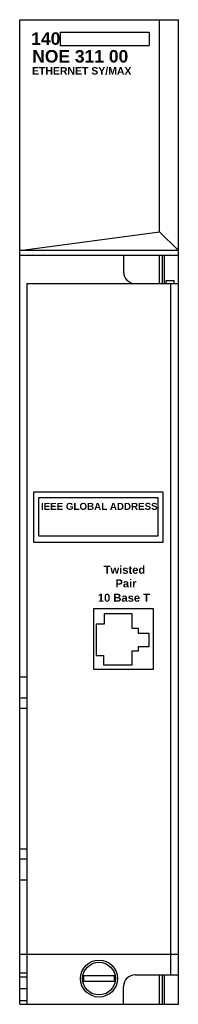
# Model space of a CAD drawing. Extents: x 9.38 to 10.97, y 3.58 to 13.42.
import ezdxf

# ---------------------------------------------------------------- set-up
doc = ezdxf.new("R2010")
doc.units = 0
doc.header["$LTSCALE"] = 1.21
doc.header["$MEASUREMENT"] = 0
doc.layers.get('0').update_dxf_attribs({"linetype": 'CONTINUOUS'})

# ---------------------------------------------------------------- blocks, each defined once
blk = doc.blocks.new('RJ45conn')
for p, q in [((10.1223, 5.7165), (10.1223, 5.6123)), ((10.4036, 5.7165), (10.1223, 5.7165)), ((10.4036, 5.5707), (10.4036, 5.7165)), ((10.1223, 5.6123), (10.0441, 5.6123)), ((10.0441, 5.6123), (10.0441, 5.3)), ((10.4661, 5.5707), (10.4036, 5.5707)), ((10.4661, 5.5186), (10.4661, 5.5707)), ((10.5755, 5.5186), (10.4661, 5.5186)), ((10.5755, 5.3885), (10.5755, 5.5186)), ((10.4036, 5.3468), (10.4661, 5.3468)), ((10.4036, 5.2063), (10.4036, 5.3468)), ((10.4661, 5.3885), (10.5755, 5.3885)), ((10.4661, 5.3468), (10.4661, 5.3885)), ((10.0441, 5.3), (10.117, 5.3)), ((10.117, 5.3), (10.117, 5.2063)), ((10.117, 5.2063), (10.4036, 5.2063))]:
    blk.add_line(p, q)
blk.add_lwpolyline([(10.0176, 5.165), (10.6176, 5.165), (10.6176, 5.765), (10.0176, 5.765)], close=True)

msp = doc.modelspace()

# ---------------------------------------------------------------- linework, layer by layer
for p, q in [((9.3775, 3.5797), (9.3775, 13.4222)), ((9.3775, 13.4222), (10.9657, 13.4222)), ((10.7779, 11.3018), (10.7779, 13.4222)), ((10.9657, 3.5797), (10.9657, 13.4222)), ((9.7817, 13.2978), (10.6721, 13.2978)), ((9.7817, 13.2978), (9.7817, 13.1627)), ((10.6721, 13.2978), (10.6721, 13.1627)), ((9.7817, 13.1627), (10.6721, 13.1627)), ((9.3775, 11.114), (10.7779, 11.3018)), ((10.7779, 11.3018), (10.9657, 11.114)), ((10.9657, 11.114), (9.3775, 11.114)), ((9.3775, 11.0699), (10.9657, 11.0699)), ((10.4165, 11.0699), (10.4165, 10.9022)), ((10.7787, 10.7841), (10.7787, 11.0699)), ((10.8082, 10.7841), (10.8082, 11.0699)), ((10.8279, 10.7841), (10.8279, 11.0699)), ((9.4503, 10.7841), (10.9657, 10.7841)), ((9.4503, 10.7841), (9.4503, 3.5797)), ((10.8444, 10.7841), (10.8444, 10.814)), ((10.8444, 10.814), (10.9239, 10.814)), ((10.8869, 10.7841), (10.8869, 3.875)), ((10.9239, 10.7841), (10.9239, 10.814)), ((9.3775, 6.8541), (9.4503, 6.8541)), ((9.3775, 6.6439), (9.4503, 6.6439)), ((9.3775, 6.5416), (9.4503, 6.5416)), ((9.3775, 5.1352), (9.4503, 5.1352)), ((9.3775, 5.0329), (9.4503, 5.0329)), ((9.3775, 4.8226), (9.4503, 4.8226)), ((9.3775, 4.0797), (10.9657, 4.0797)), ((9.3775, 3.8943), (9.4503, 3.8943)), ((9.3775, 3.8549), (9.4503, 3.8549)), ((10.3257, 3.8634), (10.0175, 3.8634)), ((10.5346, 3.875), (10.9657, 3.875)), ((10.7787, 3.5797), (10.7787, 3.875)), ((10.8082, 3.5797), (10.8082, 3.875)), ((10.8279, 3.5797), (10.8279, 3.875)), ((10.0175, 3.8102), (10.3257, 3.8102)), ((10.4165, 3.5797), (10.4165, 3.7569)), ((9.3775, 3.7368), (9.4503, 3.7368)), ((9.3775, 3.6191), (9.4503, 3.6191)), ((9.3775, 3.5797), (10.9657, 3.5797))]:
    msp.add_line(p, q)
for points in [[(9.5149, 8.2005), (10.8149, 8.2005), (10.8149, 8.7005), (9.5149, 8.7005)], [(9.5681, 8.6471), (10.7601, 8.6471), (10.7601, 8.259), (9.5681, 8.259)]]:
    msp.add_lwpolyline(points, close=True)
for radius in [0.185, 0.1638]:
    msp.add_circle((10.1716, 3.8368), radius)
for centre, radius, start, end in [((10.5346, 10.9022), 0.1181, 180, 270), ((10.1716, 3.8368), 0.1564, 170.2159, 189.7841), ((10.1716, 3.8368), 0.1564, 350.2159, 9.7841), ((10.5346, 3.7569), 0.1181, 90, 180)]:
    msp.add_arc(centre, radius, start, end)

# ---------------------------------------------------------------- block references
msp.add_blockref('RJ45conn', (0.0997, 1.7664))

# ---------------------------------------------------------------- texts
at = {"attachment_point": 1}
for s, insert, char_height, width in [('{\\fArial|b1|i0|c0|p34;140}', (9.4935, 13.2958), 0.125, 0.2823), ('{\\fArial|b1|i0|c0|p34;NOE 311 00}', (9.5035, 13.119), 0.125, 1.125), ('{\\fArial|b1|i0|c0|p34;ETHERNET SY/MAX}', (9.5008, 12.9482), 0.075, 1.5), ('{\\fArial|b1|i0|c0|p34;IEEE GLOBAL ADDRESS}', (9.5904, 8.5923), 0.07, 1.3), ('{\\fArial|b1|i0|c0|p34;Twisted}', (10.2183, 7.9632), 0.08, 0.45), ('{\\fArial|b1|i0|c0|p34;Pair}', (10.336, 7.8275), 0.08, 0.25), ('{\\fArial|b1|i0|c0|p34;10 Base T}', (10.1604, 7.6839), 0.08, 0.55)]:
    msp.add_mtext(s, dxfattribs=dict(at, insert=insert, char_height=char_height, width=width))

doc.saveas('drawing.dxf')
